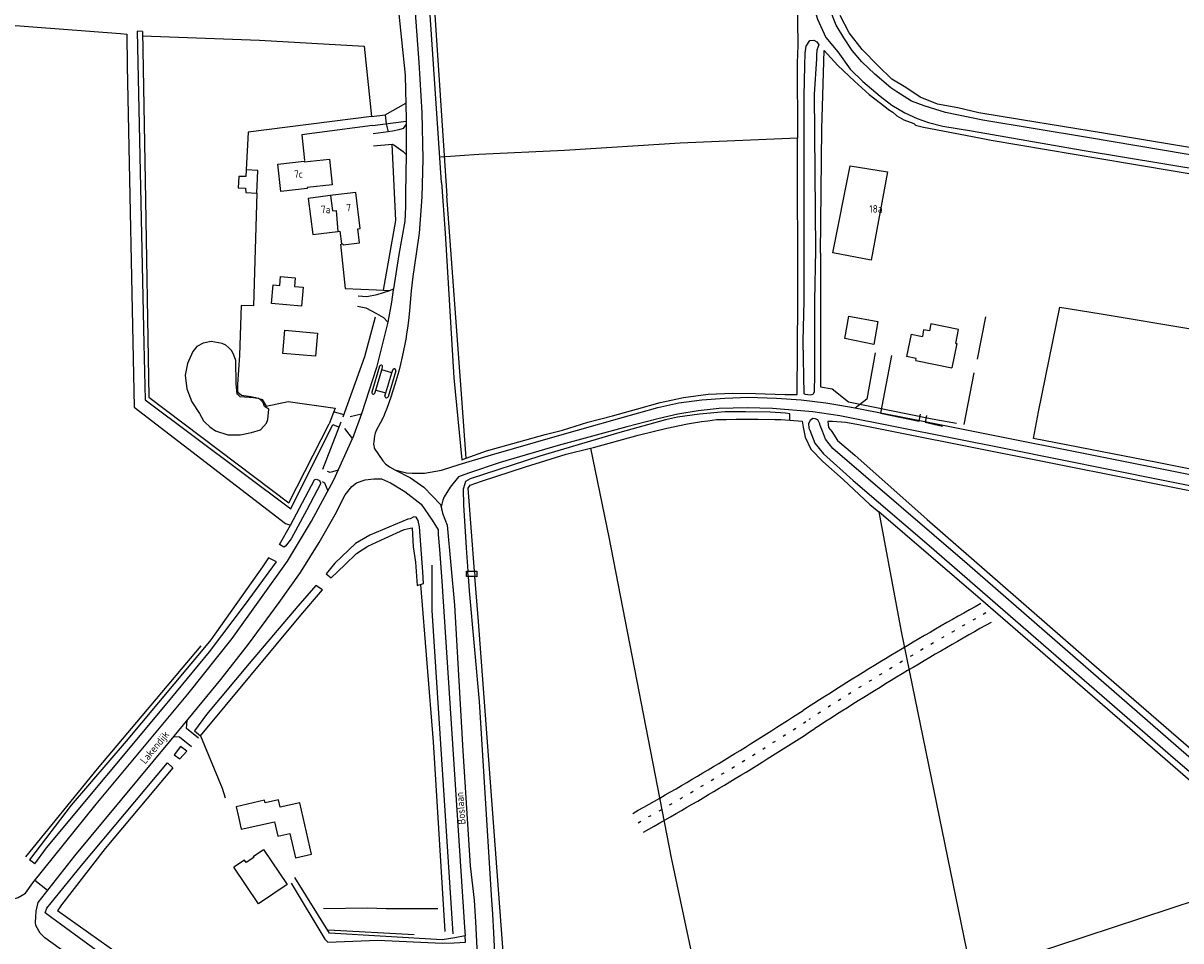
# Model space of a CAD drawing. Header units: metres. Extents: x 226218 to 240385, y 439369 to 449677.
# Tile 254 of 256: x 235172 to 235555, y 446023 to 446328. Entities that reach past the tile are written whole.
import ezdxf

# ---------------------------------------------------------------- set-up
doc = ezdxf.new("R2010")
doc.units = ezdxf.units.M
doc.header["$MEASUREMENT"] = 0
doc.linetypes.add('LIJN1-3', pattern=[4, 1, -3])
for name, color, linetype in [('BIJGEBOUW', 4, 'Continuous'), ('DAKRAND', 4, 'Continuous'), ('DAKRAND-BYG', 4, 'Continuous'), ('Goud-markering', 7, 'Continuous'), ('Goud-ontwerp', 2, 'Continuous'), ('HEG', 253, 'Continuous'), ('HEK', 253, 'Continuous'), ('HOOFDGEBOUW', 4, 'Continuous'), ('HOUTWAL', 253, 'Continuous'), ('HUISNUMMER', 253, 'Continuous'), ('INSTEEKSLOOT', 153, 'Continuous'), ('KANTVERH', 253, 'Continuous'), ('KANTWATER', 153, 'Continuous'), ('KUNSTWERK', 253, 'Continuous'), ('MIDSLTGREPPEL', 253, 'Continuous'), ('OVERIGEAFSCH', 253, 'Continuous'), ('RASTER', 253, 'Continuous'), ('STRAATNAAM', 253, 'Continuous'), ('TUSSENMUUR', 253, 'Continuous')]:
    doc.layers.add(name, color=color, linetype=linetype)
doc.styles.get("Standard").update_dxf_attribs({"font": 'iso.shx'})

msp = doc.modelspace()

# ---------------------------------------------------------------- linework, layer by layer
at = {"layer": 'BIJGEBOUW'}
for points in [[(235242.85, 446064.64), (235243.78, 446060.5), (235254.86, 446063), (235255.93, 446058.23), (235259.93, 446059.13), (235261.75, 446051.06), (235267.07, 446052.26), (235263.25, 446069.24), (235256.73, 446067.77)], [(235247.77, 446051.45), (235251.19, 446053.76), (235259.05, 446042.13)], [(235259.05, 446042.13), (235249.56, 446035.71), (235241.33, 446047.88)]]:
    msp.add_lwpolyline(points, dxfattribs=at)
at = {"layer": 'DAKRAND'}
for points in [[(235276.46, 446258.87), (235276.99, 446254.62), (235277.49, 446254.68), (235277.54, 446254.32), (235282.99, 446255.01), (235282.42, 446259.62)], [(235480.69, 446221.64), (235481.56, 446226.29), (235472.42, 446228.12), (235472, 446225.83), (235470.01, 446226.15), (235469.64, 446223.91)]]:
    msp.add_lwpolyline(points, dxfattribs=at)
at = {"layer": 'DAKRAND-BYG'}
for p, q in [((235249.34, 446279), (235245.44, 446279.21)), ((235249.01, 446271.45), (235249.34, 446279)), ((235458.08, 446278.49), (235452.66, 446249.29))]:
    msp.add_line(p, q, dxfattribs=at)
for points in [[(235273.96, 446274.26), (235265.62, 446273.35), (235265.66, 446273.01), (235256.97, 446272.06), (235255.98, 446281.12), (235264.66, 446282.07), (235264.69, 446281.83), (235273.04, 446282.74), (235273.96, 446274.26)], [(235245.44, 446279.21), (235245.43, 446279.04), (235245.31, 446277.03), (235242.98, 446276.96), (235242.81, 446273.28), (235245.17, 446273.11), (235245.31, 446271.65), (235249.01, 446271.45)], [(235452.66, 446249.29), (235439.96, 446251.69), (235445.63, 446280.5), (235458.08, 446278.49)], [(235263.77, 446233.96), (235253.87, 446234.86), (235254.43, 446241.06), (235256.6, 446240.86), (235256.86, 446243.78), (235261.73, 446243.33), (235261.48, 446240.55), (235264.34, 446240.29), (235263.77, 446233.96)], [(235256.73, 446067.77), (235256.13, 446070.25), (235251.73, 446069.26), (235251.54, 446070.11), (235242.07, 446067.88), (235242.85, 446064.64)], [(235247.77, 446051.45), (235247.98, 446051.09), (235245.48, 446049.41), (235244.88, 446050.28), (235241.33, 446047.88)]]:
    msp.add_lwpolyline(points, dxfattribs=at)
at = {"layer": 'Goud-markering', "linetype": 'LIJN1-3'}
for centre, start, end in [((235979.099, 445255.536), 119.123227, 123.034858), ((234884.903, 446938.208), 299.256053, 303.034858)]:
    msp.add_arc(centre, 1003.575, start, end, dxfattribs=at)
at = {"layer": 'Goud-ontwerp', "linetype": 'Continuous'}
for centre, radius, start, end in [((235979.099, 445255.536), 1007.15, 119.123227, 123.034858), ((235979.099, 445255.536), 1000, 119.123227, 123.034858), ((234884.903, 446938.208), 1000, 299.256053, 303.034858), ((234884.903, 446938.208), 1007.15, 299.256053, 303.034858)]:
    msp.add_arc(centre, radius, start, end, dxfattribs=at)
at = {"layer": 'HEG'}
for p, q in [((235487.84, 446216.41), (235490.58, 446230.41)), ((235486.65, 446211.83), (235483.3, 446194.79)), ((235270.87, 446179.88), (235276.97, 446195.65)), ((235272.75, 446027.1), (235301.12, 446025.57))]:
    msp.add_line(p, q, dxfattribs=at)
for points in [[(235276.71, 446254.59), (235278.26, 446239.88), (235288.6, 446239.42)], [(235277.59, 446197.31), (235284.72, 446217.32), (235288.3, 446230.44)]]:
    msp.add_lwpolyline(points, dxfattribs=at)
at = {"layer": 'HEK'}
for points in [[(235211.07, 446323.7), (235249.89, 446322.26), (235284.52, 446320.26), (235287, 446296.88), (235246.1, 446291.7), (235245.44, 446279.21)], [(235287.32, 446293.86), (235263.87, 446290.76), (235264.77, 446282.29)], [(235291.55, 446297.46), (235291.83, 446294.46), (235292.55, 446291.81)], [(235249.01, 446271.45), (235247.83, 446234.14), (235243.81, 446234.21), (235243.21, 446217.73), (235242.57, 446208.04), (235242.53, 446205.88), (235242.65, 446205.45), (235243.86, 446204.47), (235246.96, 446204.07), (235248.56, 446203.66), (235250.73, 446203.07), (235252.11, 446200.8), (235259.33, 446202.32), (235274.9, 446200.17), (235272.94, 446194.94)], [(235288.6, 446239.42), (235290.95, 446239.34), (235293.05, 446239.2)]]:
    msp.add_lwpolyline(points, dxfattribs=at)
at = {"layer": 'HOOFDGEBOUW'}
for p, q in [((235275.86, 446258.8), (235276.46, 446258.87)), ((235465.83, 446224.69), (235464.32, 446217.31)), ((235465.83, 446224.69), (235469.06, 446224.03)), ((235469.06, 446224.03), (235469.64, 446223.91)), ((235481.06, 446221.56), (235479.39, 446213.48)), ((235480.69, 446221.64), (235481.06, 446221.56)), ((235467.55, 446216.65), (235464.32, 446217.31)), ((235467.4, 446215.95), (235467.55, 446216.65)), ((235467.4, 446215.95), (235479.39, 446213.48))]:
    msp.add_line(p, q, dxfattribs=at)
for points in [[(235282.42, 446259.62), (235283.26, 446259.72), (235281.76, 446271.71), (235274.13, 446270.75)], [(235274.13, 446270.75), (235266.02, 446269.74), (235267.52, 446257.76), (235275.86, 446258.8)], [(235454.85, 446228.85), (235453.5, 446221.22), (235443.89, 446223.22), (235445.22, 446230.72), (235454.85, 446228.85)], [(235269.08, 446225.08), (235268.41, 446217.39), (235257.6, 446218.32), (235258.26, 446226.01), (235269.08, 446225.08)]]:
    msp.add_lwpolyline(points, dxfattribs=at)
at = {"layer": 'HOUTWAL'}
msp.add_lwpolyline([(235306.95, 446148.05), (235307, 446133.09), (235313.92, 446025.77)], dxfattribs=at)
at = {"layer": 'INSTEEKSLOOT'}
for p, q in [((235319, 446144.29), (235318.88, 446146.11)), ((235321.13, 446146.09), (235321.28, 446144.27)), ((235233.71, 446123.28), (235232.19, 446121.49)), ((235175.38, 446048.98), (235173.59, 446050.35))]:
    msp.add_line(p, q, dxfattribs=at)
for points in [[(235310.16, 446274.97), (235299.76, 446428.9), (235301.48, 446429), (235311.91, 446270.55)], [(235432.4, 446336.64), (235434.39, 446330.65), (235434.84, 446329.14), (235437.54, 446323.1), (235438.2, 446322.27), (235439.79, 446320.49), (235441.53, 446318.29), (235445.61, 446312.57), (235449.87, 446308.48), (235455.61, 446303.59), (235459.51, 446300.67), (235463.77, 446298.12), (235467.86, 446296.26), (235471.63, 446294.92), (235476.42, 446293.66), (235485.86, 446292.19), (235522.52, 446285.76), (235577.33, 446276.68), (235621.77, 446268.58)], [(235647.31, 446268.93), (235590.24, 446278.64), (235557.08, 446284.44), (235524.35, 446289.9), (235489.66, 446295.67), (235477.25, 446298.25), (235470.2, 446300.4), (235465.96, 446302.03), (235461.08, 446305.04), (235459.19, 446306.43), (235453.86, 446310.98), (235449.56, 446315.05), (235446.34, 446318.81), (235443.54, 446322.95), (235441.06, 446327.15), (235438.93, 446332.54)], [(235435.22, 446320.66), (235434.65, 446318.92), (235434.52, 446317.21), (235434.52, 446316.05), (235433.72, 446304.31), (235434.13, 446252.56), (235433.79, 446235.79), (235433.8, 446211.3), (235433.71, 446205.43), (235433.23, 446204.64), (235432.38, 446204.45), (235431.65, 446204.55), (235430.9, 446204.64), (235430.46, 446204.9), (235430.13, 446222.4), (235430.41, 446235.75), (235430.43, 446303.72), (235430.65, 446313.66), (235430.72, 446317.86), (235431.05, 446320.18), (235432.27, 446322.14), (235433.64, 446322.16), (235434.61, 446321.64), (235435.22, 446320.66)], [(235310.16, 446274.97), (235311.41, 446258.18), (235314.3, 446210.16), (235316.9, 446182.98), (235318.39, 446183.52), (235316.95, 446203.39), (235311.91, 446270.55)], [(235321.13, 446146.09), (235319.09, 446172.14), (235319.07, 446173.59), (235319.72, 446174.57), (235323.4, 446175.97), (235338, 446180.74), (235351.54, 446184.85), (235359.53, 446186.89), (235360.56, 446187.15), (235375.36, 446191.23), (235384.88, 446193.55), (235391.73, 446194.96), (235396.38, 446195.69), (235398.43, 446195.98), (235401.36, 446196.34), (235404.6, 446196.43), (235407.89, 446196.56), (235415.17, 446196.5), (235420.63, 446196.42), (235422.64, 446196.41), (235425.62, 446196.22), (235425.64, 446198.23), (235424.18, 446198.49), (235419.16, 446198.87), (235411, 446198.98), (235404.07, 446198.91), (235395.71, 446198.12), (235388.46, 446197.18), (235384.49, 446196.29), (235369.31, 446192.13)], [(235591.9, 446054.6), (235563.86, 446079.27), (235484.46, 446148.53), (235439.89, 446186.77), (235437.53, 446189.92), (235436.45, 446192.5), (235435.76, 446194.35), (235435.55, 446194.93), (235434.96, 446196.29), (235434.05, 446196.66), (235433.24, 446196.69), (235432.35, 446196.04), (235431.89, 446195.09), (235432, 446193.57), (235432.27, 446192.82), (235433.93, 446188.59), (235436.85, 446185.01), (235446.64, 446176.2), (235471.83, 446154.55), (235553.54, 446083.62), (235589.81, 446052.54), (235591.9, 446054.6)], [(235369.31, 446192.13), (235342.77, 446184.21), (235319.64, 446176.69), (235318.18, 446175.87), (235317.89, 446175.03), (235317.4, 446173.25), (235317.52, 446168.14), (235318.35, 446153.87), (235318.88, 446146.11)], [(235270.06, 446175.09), (235265.58, 446166.42), (235260.36, 446156.76), (235258.46, 446154.4), (235257.89, 446154.04), (235256.52, 446154.92), (235260.11, 446161.39), (235268.03, 446176.4)], [(235268.03, 446176.4), (235268.33, 446176.53), (235268.65, 446176.57), (235268.98, 446176.54), (235269.29, 446176.43), (235269.56, 446176.25), (235269.79, 446176.02), (235269.95, 446175.73), (235270.04, 446175.42), (235270.06, 446175.09)], [(235304.17, 446142.04), (235304.01, 446145.92), (235302.87, 446160.75), (235302.44, 446162.92), (235301.83, 446163.98), (235300.98, 446164.12), (235299.75, 446163.43), (235299.02, 446163.29), (235286.41, 446158.01), (235281.72, 446155.32), (235274.88, 446148.77), (235271.95, 446145.21), (235273.6, 446143.93), (235278.14, 446148.24), (235281.99, 446151.95), (235285.82, 446154.4), (235291.53, 446157.09), (235297.83, 446159.86), (235299.78, 446160.33), (235300.41, 446160.51), (235300.76, 446154.21), (235301.54, 446149.1), (235302.12, 446141.36), (235304.17, 446142.04)], [(235175.38, 446048.98), (235179.25, 446054.29), (235218.67, 446101.61), (235233.25, 446119.37), (235245.18, 446135.1), (235255.46, 446149.15), (235252.83, 446150.56), (235250.81, 446147.55), (235233.71, 446123.28)], [(235319, 446144.29), (235319.32, 446139.56), (235322.7, 446102.86), (235326.6, 446038.58), (235327.05, 446032.36), (235327.4, 446026.18), (235327.87, 446017.17), (235328.09, 446015.14)], [(235331.86, 446006.07), (235331.45, 446009.45), (235322.45, 446129.39), (235321.28, 446144.27)], [(235270.71, 446139.88), (235268.55, 446141.35), (235262.54, 446134.46), (235246.44, 446115.51), (235232.28, 446098.51), (235228.36, 446093.14), (235230.31, 446091.5), (235263.58, 446131.47), (235270.71, 446139.88)], [(235232.19, 446121.49), (235205.64, 446089.74), (235187.47, 446068.48), (235173.59, 446050.35)], [(235225.71, 446086.41), (235223.68, 446087.98), (235221.58, 446085.21), (235223.42, 446083.81), (235225.71, 446086.41)], [(235223.94, 446000), (235217.25, 446004.6), (235181.03, 446031.16), (235178.85, 446032.8), (235179.36, 446034.29), (235190.85, 446048.48), (235219.4, 446082.57), (235221.07, 446080.87), (235198.66, 446054.09), (235184.18, 446035.46), (235183.36, 446034.1), (235182.89, 446033.57), (235210.31, 446014.03), (235225.9, 446001.75), (235224.47, 446000)]]:
    msp.add_lwpolyline(points, dxfattribs=at)
at = {"layer": 'KANTVERH'}
for p, q in [((235287.32, 446293.86), (235298.46, 446295.34)), ((235298.46, 446294.38), (235298.48, 446284.27)), ((235300.67, 446243.78), (235300.14, 446239.02)), ((235300.14, 446239.02), (235299.56, 446232.52)), ((235299.56, 446232.52), (235299.31, 446230.18)), ((235459.37, 446217.58), (235455.74, 446198.46)), ((235289.65, 446214.06), (235287.11, 446205.45)), ((235293.74, 446211.91), (235290.38, 446212.84)), ((235295.01, 446212.54), (235292.45, 446203.93)), ((235288.39, 446206.13), (235291.74, 446205.22)), ((235274.56, 446198.94), (235277.83, 446198.05)), ((235447.27, 446200.17), (235441.52, 446201.17)), ((235287.83, 446187.08), (235287.88, 446186.84)), ((235287.88, 446186.84), (235290.77, 446182.67)), ((235228.36, 446093.14), (235230.31, 446091.5)), ((235179.59, 446040.15), (235175.35, 446043.46))]:
    msp.add_line(p, q, dxfattribs=at)
for points in [[(235353.98, 446455.13), (235353.44, 446454.37), (235351.97, 446445.04), (235351.03, 446440.19), (235350.83, 446438.9), (235349.98, 446432.98), (235343.11, 446432.3), (235340.34, 446431.85), (235335.42, 446431.66), (235317.63, 446431.06), (235302.55, 446430.35), (235300.88, 446430.32), (235299.11, 446430.08), (235295.25, 446426.98), (235298.07, 446384.71), (235300.42, 446344.92), (235302.72, 446314.78), (235303.66, 446298.21), (235303.95, 446282.71), (235303.65, 446270.23), (235302.76, 446258.21), (235301.17, 446246.76), (235300.67, 446243.78)], [(235285.24, 446338.04), (235288.85, 446337.28), (235290.58, 446336.85), (235292.28, 446336.35), (235294.17, 446335.27), (235295.74, 446334.07), (235298.09, 446310.61), (235298.46, 446295.88), (235298.46, 446294.38), (235297.43, 446292.91), (235297.17, 446292.79), (235296.06, 446292.49), (235293.93, 446291.98), (235292.55, 446291.81), (235287.49, 446291.16)], [(235211.05, 446325.1), (235209.35, 446325.15), (235211.48, 446221.54), (235212, 446202.88), (235260.25, 446166.74), (235274.13, 446194.75), (235276.03, 446193.95)], [(235211.05, 446325.1), (235211.91, 446275.64), (235213.15, 446203.85), (235259.62, 446168.77), (235272.94, 446194.94)], [(235287, 446296.88), (235291.55, 446297.46), (235298.33, 446301.34)], [(235287.67, 446287.14), (235293.82, 446287.77), (235294.39, 446287.54), (235297.53, 446285.27), (235298.48, 446284.27), (235298.27, 446271.34), (235298.21, 446266.95), (235298, 446262.18), (235296.08, 446251.08), (235294.24, 446239.71)], [(235282.51, 446237.44), (235285.41, 446237.18), (235288.91, 446237.91), (235293.05, 446239.2), (235294.24, 446239.71), (235294.18, 446239.38), (235293.58, 446235.29), (235292.35, 446228.63)], [(235282.32, 446233.99), (235285.08, 446233.41), (235288.64, 446231.52), (235290.98, 446230.2), (235292.35, 446228.63), (235288.67, 446213.64), (235283.67, 446198.24)], [(235299.31, 446230.18), (235298.97, 446227.43), (235298.59, 446224.69)], [(235298.04, 446221.36), (235297.63, 446219.27), (235297.18, 446217.19)], [(235298.59, 446224.69), (235298.33, 446223.02), (235298.04, 446221.36)], [(235297.18, 446217.19), (235296.6, 446214.78), (235295.99, 446212.38)], [(235453.95, 446218.49), (235451.2, 446203.1), (235447.27, 446200.17)], [(235288.1, 446205.16), (235288.39, 446206.13), (235290.38, 446212.84), (235290.65, 446213.74)], [(235290.65, 446213.74), (235290.67, 446213.94), (235290.61, 446214.13), (235290.48, 446214.28), (235290.31, 446214.38), (235290.11, 446214.41), (235289.91, 446214.35), (235289.76, 446214.23), (235289.65, 446214.06)], [(235291.45, 446204.26), (235291.74, 446205.22), (235293.74, 446211.91), (235294.01, 446212.84)], [(235295.01, 446212.54), (235295.03, 446212.72), (235294.99, 446212.9), (235294.89, 446213.05), (235294.74, 446213.16), (235294.57, 446213.21), (235294.39, 446213.2), (235294.22, 446213.13), (235294.09, 446213), (235294.01, 446212.84)], [(235295.99, 446212.38), (235295.39, 446210.18), (235294.74, 446207.98)], [(235294.74, 446207.98), (235294.08, 446205.86), (235293.38, 446203.76)], [(235287.11, 446205.45), (235287.1, 446205.26), (235287.16, 446205.07), (235287.29, 446204.92), (235287.46, 446204.83), (235287.66, 446204.81), (235287.85, 446204.87), (235288, 446204.99), (235288.1, 446205.16)], [(235290.77, 446182.67), (235291.66, 446181.67), (235292.97, 446180.73), (235294.77, 446179.67), (235298.53, 446178.7), (235300.48, 446178.57), (235304.5, 446178.55), (235310.14, 446179.59), (235316.04, 446181.49), (235326.74, 446184.71), (235348.6, 446191), (235369.26, 446196.86), (235381.95, 446200.32), (235388.91, 446201.88), (235396.43, 446202.89), (235404.13, 446203.49), (235411.9, 446203.77), (235421.24, 446203.5), (235429.4, 446202.97)], [(235291.45, 446204.26), (235291.44, 446204.06), (235291.5, 446203.87), (235291.62, 446203.72), (235291.8, 446203.62), (235291.99, 446203.6), (235292.18, 446203.65), (235292.34, 446203.76), (235292.45, 446203.93)], [(235293.38, 446203.76), (235292.73, 446201.91), (235292.04, 446200.07)], [(235429.4, 446202.97), (235437.57, 446201.89), (235446.07, 446200.52), (235467.07, 446196.41), (235550.62, 446179.67), (235582.76, 446173.26), (235586.98, 446174.45), (235587.8, 446174.7), (235591.81, 446177.18), (235595.22, 446179.69)], [(235279.87, 446197.4), (235283.67, 446198.24), (235280.64, 446190.11)], [(235292.04, 446200.07), (235291.49, 446198.7), (235290.92, 446197.33)], [(235568.73, 446172.31), (235549.41, 446176.16), (235497.77, 446186.55), (235442.28, 446197.64), (235433.27, 446198.9), (235419.96, 446200.08), (235411.46, 446200.21), (235402.21, 446199.99), (235395.3, 446199.32), (235388.55, 446198.21), (235381.94, 446196.64)], [(235455.74, 446198.46), (235468.57, 446195.87), (235469.02, 446198.16)], [(235290.92, 446197.33), (235289.8, 446195.16), (235288.64, 446193.02)], [(235381.94, 446196.64), (235371.61, 446194.01), (235348.9, 446187.73), (235329.63, 446182.1), (235319.17, 446178.63), (235315.85, 446177.38), (235313.09, 446173.9), (235311.08, 446170.78), (235310.6, 446169.6), (235310.08, 446167.43), (235310.47, 446165.29), (235312.07, 446161.38), (235314.51, 446134.8), (235317.24, 446086.47), (235319.74, 446048.35), (235321.01, 446036.92), (235321.46, 446029.73), (235321.95, 446021), (235322.69, 446011.01)], [(235470.95, 446197.75), (235470.47, 446195.48), (235476.26, 446194.13)], [(235000, 446153.04), (235018.37, 446141.51), (235039.83, 446127.94), (235063.1, 446112.47), (235075.66, 446102.64), (235096.56, 446086.32), (235133.17, 446058.37), (235152.75, 446043.63), (235160.79, 446038.03), (235162.54, 446037.4), (235165.32, 446037.1), (235167.72, 446037.17), (235169.81, 446037.89), (235171.19, 446038.61), (235172.31, 446039.3), (235174.72, 446042.67), (235195.7, 446068.76), (235226.09, 446105.27), (235240.81, 446123.71), (235259.11, 446149.38), (235267.13, 446162.7), (235274.53, 446176.37), (235280.64, 446190.11), (235278.14, 446193.42)], [(235288.2, 446191.88), (235287.97, 446190.94), (235287.81, 446189.98), (235287.7, 446189.02)], [(235288.64, 446193.02), (235288.39, 446192.46), (235288.2, 446191.88)], [(235287.7, 446189.02), (235287.68, 446188.37), (235287.72, 446187.72), (235287.83, 446187.08)], [(235275.95, 446179.57), (235273.31, 446178.77), (235272.42, 446179.2)], [(235294.77, 446179.67), (235299.94, 446177.05), (235304.3, 446173.91), (235309.9, 446168.2), (235310.47, 446165.29)], [(235215.91, 445997.6), (235178.7, 446024.52), (235177.18, 446025.97), (235175.76, 446028.57), (235175.65, 446029.64), (235175.68, 446031.29), (235175.82, 446033.34), (235176.52, 446036.22), (235188.63, 446051.72), (235220, 446089.46), (235237.06, 446110.11), (235246.26, 446121.85), (235256.41, 446135.65), (235263.48, 446145.63), (235269.67, 446155.61), (235274.95, 446164.84), (235278.2, 446171.37), (235280.43, 446174.14), (235282.05, 446175.38), (235284.83, 446176.4), (235287.73, 446176.72), (235290.3, 446176.68), (235293.25, 446175.41), (235298.02, 446172.47), (235303.43, 446168.36), (235307.12, 446162.98), (235309.03, 446159.83), (235309.05, 446158.25), (235309.47, 446153.27), (235310.28, 446142.74), (235317.82, 446028.03), (235317.98, 446025.16)], [(235270.66, 446175.79), (235271.45, 446175.39), (235272.55, 446172.7)], [(235229.6, 446090.66), (235225.67, 446093.96), (235225.86, 446096.55)], [(235221.47, 446091.23), (235223.38, 446091.19), (235227.28, 446087.9)], [(235317.98, 446025.16), (235314.64, 446024.43), (235310.38, 446023.86), (235273.1, 446026.01), (235261.61, 446044.51)], [(235260.4, 446042.56), (235271.48, 446024.06), (235272.54, 446023.06), (235289.12, 446023.66), (235310.37, 446022.75), (235314.41, 446022.84), (235318.1, 446023.08), (235317.98, 446025.16)]]:
    msp.add_lwpolyline(points, dxfattribs=at)
at = {"layer": 'KANTWATER'}
for points in [[(235252.91, 446199.87), (235251.53, 446200.73), (235251.04, 446202.08), (235250.15, 446202.89), (235249.49, 446203.33), (235248.58, 446203.51), (235247.81, 446203.53), (235244.86, 446203.78), (235243.49, 446203.96), (235242.79, 446204.57), (235242.45, 446204.81), (235242.1, 446208.24), (235242, 446215.91), (235241.24, 446218.04), (235240.58, 446219.25), (235239.67, 446220.2), (235238.66, 446221.03), (235237.49, 446221.63), (235233.88, 446222.24), (235231.15, 446221.75), (235229.1, 446220.56), (235227.77, 446218.93), (235225.97, 446214.96), (235225.23, 446211.13), (235225.8, 446206.52), (235227.47, 446202.3), (235229.96, 446198.36), (235230.67, 446197.22), (235231.27, 446195.97), (235231.73, 446195.55), (235233.44, 446193.96), (235235.24, 446192.63)], [(235235.24, 446192.63), (235239.35, 446191.35), (235243.44, 446191.26), (235247.18, 446192.08), (235250.19, 446193), (235251.34, 446194.16), (235252.22, 446195.21), (235252.64, 446196.36), (235252.91, 446199.87)]]:
    msp.add_lwpolyline(points, dxfattribs=at)
at = {"layer": 'KUNSTWERK'}
for p, q in [((235318.5, 446146.11), (235318.88, 446146.11)), ((235318.88, 446146.11), (235321.13, 446146.09)), ((235321.28, 446144.27), (235319, 446144.29))]:
    msp.add_line(p, q, dxfattribs=at)
for points in [[(235319, 446144.29), (235318.48, 446144.29), (235318.5, 446146.11)], [(235321.13, 446146.09), (235321.92, 446146.08), (235321.91, 446144.26), (235321.28, 446144.27)]]:
    msp.add_lwpolyline(points, dxfattribs=at)
at = {"layer": 'MIDSLTGREPPEL'}
msp.add_lwpolyline([(235303.22, 446141.71), (235307.38, 446089.49), (235311.32, 446026.6)], dxfattribs=at)
at = {"layer": 'OVERIGEAFSCH'}
msp.add_lwpolyline([(235435.81, 446251.56), (235436.24, 446292.76), (235437.05, 446318.79), (235441.6, 446313.76), (235447.07, 446308.59), (235451.99, 446304.21), (235457.12, 446300.19), (235458.4, 446299.27), (235459.78, 446298.28), (235461.17, 446297.12), (235463.48, 446295.79), (235466.73, 446294.53)], dxfattribs=at)
at = {"layer": 'RASTER'}
for p, q in [((235203.74, 446324.45), (235205.85, 446324.18)), ((235230.45, 446121.34), (235195.99, 446080.51)), ((235195.99, 446080.51), (235172.27, 446051.36))]:
    msp.add_line(p, q, dxfattribs=at)
for points in [[(235302.03, 446429.03), (235343.06, 446431.53), (235350, 446432.61), (235349.14, 446425.43), (235364.38, 446424.84), (235365.41, 446413.91), (235399.74, 446411.47), (235405.57, 446411.49), (235406.8, 446431.72), (235421.2, 446448.73), (235428.42, 446458.79), (235428.36, 446447.85), (235428.22, 446397.9), (235427.74, 446363.04), (235427.94, 446344.52), (235428.27, 446320.42), (235428.05, 446314.7), (235428.25, 446290.35), (235428.25, 446289.73), (235389.27, 446288.04), (235350.94, 446285.62), (235322.57, 446284.27), (235309.95, 446283.43)], [(235000, 446339.37), (235024.65, 446352.39), (235068.56, 446373.38), (235100.65, 446380.93), (235139.92, 446388.13), (235145.57, 446328.89), (235203.74, 446324.45)], [(235576.72, 446283.48), (235529.66, 446291.36), (235502.4, 446295.75), (235488.35, 446298.11), (235481.38, 446299.77), (235474.62, 446301.04), (235468.83, 446303.36), (235464.14, 446306.46), (235459.52, 446309.28), (235454.96, 446313.69), (235449.59, 446319.07), (235445.33, 446324.62), (235442.36, 446330.38)], [(235205.85, 446324.18), (235205.97, 446313.65), (235208.28, 446200.54), (235258.42, 446161.93), (235260.11, 446161.39)], [(235466.73, 446294.53), (235467.29, 446294.06), (235469.94, 446293.4), (235478.67, 446291.68), (235489.58, 446289.61), (235492.37, 446289.03), (235538.3, 446281.32), (235574.55, 446275.22)], [(235290.95, 446239.34), (235295.01, 446262.44), (235293.82, 446287.77)], [(235318.39, 446183.52), (235325.12, 446186.02), (235344.57, 446191.41), (235350.35, 446192.91), (235358.73, 446195.49), (235366.83, 446197.58), (235374.81, 446199.83), (235382.63, 446202.02), (235386.3, 446202.85), (235390.45, 446203.66), (235394.48, 446204.21), (235398.63, 446204.76), (235406.74, 446205.15), (235414.28, 446205.07), (235424.05, 446204.72), (235428.13, 446204.73), (235428.31, 446235.35), (235428.25, 446289.73)], [(235435.81, 446251.56), (235435.8, 446223.62), (235435.81, 446207.2), (235439.71, 446206.57), (235445.11, 446202.22), (235472.89, 446196.66), (235480.88, 446195.22)], [(235585.06, 446175.67), (235583.83, 446175.2), (235579.64, 446175.7), (235575.55, 446176.45), (235547.42, 446182.09), (235506.41, 446190.1), (235508.06, 446198.9), (235515.2, 446233.6), (235528.91, 446231.47), (235560.55, 446226.12)], [(235425.62, 446196.22), (235429.74, 446195.81), (235430.09, 446193.86), (235430.69, 446190.53), (235432.59, 446186.55), (235436.65, 446182.48), (235443.29, 446176.5), (235452.23, 446168.25), (235455.11, 446165.78), (235462.6, 446126.05), (235485.12, 446016.11), (235447.28, 446003.54), (235436.26, 446000)], [(235593.79, 446165.86), (235581.6, 446167.85), (235573.72, 446169.68), (235509.43, 446182.48), (235462.21, 446191.86), (235448.38, 446194.68), (235444.2, 446195.35), (235439.85, 446195.76), (235438.28, 446195.74), (235438.48, 446193.79), (235439.53, 446192.39), (235441.42, 446189.42), (235447.18, 446184.54), (235471.17, 446163.22), (235525.63, 446115.74), (235580.92, 446067.79), (235596.21, 446054.35), (235598.49, 446052.07), (235622.96, 446031.16), (235655.25, 446003.08), (235658.75, 446000)], [(235359.53, 446186.89), (235365.61, 446157.37), (235386.3, 446051.03), (235397.11, 446000)], [(235446.89, 446000), (235485.95, 446012.57), (235579.94, 446043.49), (235587.61, 446046.19), (235592.08, 446048.1), (235588.62, 446050.25), (235540.04, 446092.44), (235488.85, 446136.77), (235455.11, 446165.78)], [(235230.31, 446091.5), (235237.51, 446074.11), (235238.42, 446070.86)], [(235271.11, 446034.17), (235285.63, 446034.38), (235291.81, 446034.22), (235309, 446034.16)]]:
    msp.add_lwpolyline(points, dxfattribs=at)
at = {"layer": 'TUSSENMUUR'}
msp.add_lwpolyline([(235274.13, 446270.75), (235273.36, 446270.66), (235274.04, 446265.64), (235275.22, 446265.75), (235275.86, 446258.8)], dxfattribs=at)

# ---------------------------------------------------------------- texts
at = {"layer": 'HUISNUMMER'}
for s, p in [('7c', (235261.3, 446276.56)), ('7a', (235270.19, 446264.82)), ('7', (235278.59, 446265.42)), ('18a', (235452, 446265))]:
    msp.add_text(s, height=2.5, dxfattribs=at).set_placement(p)
at = {"layer": 'STRAATNAAM'}
for s, rotation, p in [('Lakendijk', 50.4, (235211.98, 446081.95)), ('Boslaan', 94.2449, (235318.19, 446062.18))]:
    msp.add_text(s, height=2.5, rotation=rotation, dxfattribs=at).set_placement(p)

doc.saveas('drawing.dxf')
